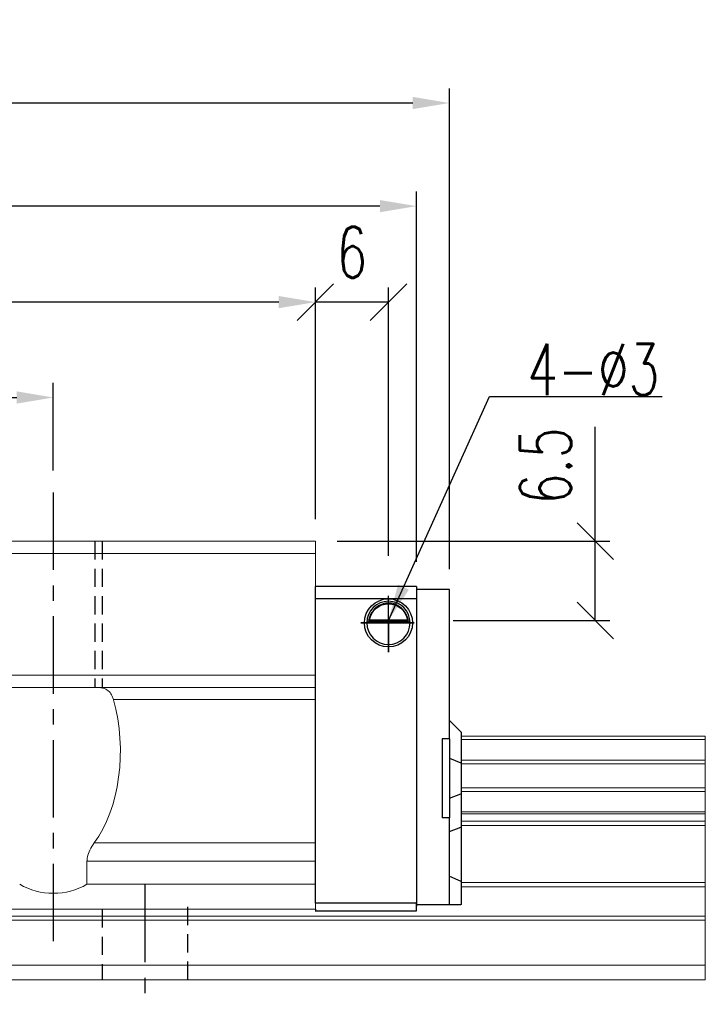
# Model space of a CAD drawing. Header units: millimetres. Extents: x 21 to 338, y 371 to 485.
# Tile 53 of 53: x 282 to 338, y 389 to 470. Entities that reach past the tile are written whole.
import ezdxf

# ---------------------------------------------------------------- set-up
doc = ezdxf.new("R2010")
doc.units = ezdxf.units.MM
doc.header["$PDSIZE"] = -1
doc.linetypes.add('CENTER', pattern=[10.16, 6.35, -1.27, 1.27, -1.27])
doc.linetypes.add('DASHED', pattern=[0.75, 0.5, -0.25])
for name, color, linetype in [('2', 7, 'Continuous'), ('CL', 1, 'CENTER'), ('DIM', 4, 'Continuous'), ('HID', 2, 'DASHED'), ('OUT', 3, 'Continuous')]:
    doc.layers.add(name, color=color, linetype=linetype)
doc.styles.add('DIM-7', font='SIMPLEX.shx', dxfattribs={"width": 0.7, "bigfont": 'chineset.shx'})
doc.dimstyles.new('CNS', dxfattribs={"dimtxt": 3.5, "dimasz": 2.5, "dimexe": 1, "dimexo": 1.5, "dimgap": 0.09, "dimtad": 0, "dimdsep": 46, "dimtxsty": 'DIM-7', "dimcen": 0.09, "dimclrd": 1, "dimclre": 1, "dimclrt": 4, "dimadec": 0, "dimazin": 0, "dimtfac": 1, "dimtix": 1, "dimtmove": 2, "dimatfit": 3, "dimfxl": 1, "dimtvp": 0.971429, "dimtolj": 1, "dimarcsym": 0})

# ---------------------------------------------------------------- blocks, each defined once
blk = doc.blocks.new('*D8')
at = {"layer": 'DEFPOINTS', "color": 0}
for p in [(284.488, 439.078), (239.488, 431.283), (284.488, 431.283)]:
    blk.add_point(p, dxfattribs=at)
at = {"layer": 'DIM', "color": 7, "lineweight": -2}
for p, q in [((239.488, 433.083), (239.488, 440.278)), ((284.488, 433.083), (284.488, 440.278)), ((242.488, 439.078), (281.488, 439.078))]:
    blk.add_line(p, q, dxfattribs=at)
at = {"layer": 'DIM', "color": 7}
for points in [[(242.488, 439.578), (242.488, 438.578), (239.488, 439.078)], [(281.488, 439.578), (281.488, 438.578), (284.488, 439.078)]]:
    blk.add_solid(points, dxfattribs=at)
at = {"layer": 'DIM', "color": 7, "insert": (261.988, 443.158), "char_height": 4.2, "attachment_point": 5, "style": 'DIM-7'}
blk.add_mtext('\\A1;45', dxfattribs=at)
blk = doc.blocks.new('*D9')
at = {"layer": 'DEFPOINTS', "color": 0}
for p in [(217.988, 446.908), (217.988, 427.283), (305.988, 427.283)]:
    blk.add_point(p, dxfattribs=at)
at = {"layer": 'DIM', "color": 7, "lineweight": -2}
for p, q in [((217.988, 429.083), (217.988, 448.108)), ((305.988, 429.083), (305.988, 448.108)), ((302.988, 446.908), (220.988, 446.908))]:
    blk.add_line(p, q, dxfattribs=at)
at = {"layer": 'DIM', "color": 7}
for points in [[(220.988, 447.408), (220.988, 446.408), (217.988, 446.908)], [(302.988, 447.408), (302.988, 446.408), (305.988, 446.908)]]:
    blk.add_solid(points, dxfattribs=at)
at = {"layer": 'DIM', "color": 7, "insert": (261.988, 450.988), "char_height": 4.2, "attachment_point": 5, "style": 'DIM-7'}
blk.add_mtext('\\A1;88', dxfattribs=at)
blk = doc.blocks.new('*D10')
at = {"layer": 'DEFPOINTS', "color": 0}
for p in [(209.688, 454.784), (209.688, 423.583), (314.288, 423.783)]:
    blk.add_point(p, dxfattribs=at)
at = {"layer": 'DIM', "color": 7, "lineweight": -2}
for p, q in [((209.688, 425.383), (209.688, 455.984)), ((314.288, 425.583), (314.288, 455.984)), ((311.288, 454.784), (212.688, 454.784))]:
    blk.add_line(p, q, dxfattribs=at)
at = {"layer": 'DIM', "color": 7}
for points in [[(212.688, 455.284), (212.688, 454.284), (209.688, 454.784)], [(311.288, 455.284), (311.288, 454.284), (314.288, 454.784)]]:
    blk.add_solid(points, dxfattribs=at)
at = {"layer": 'DIM', "color": 7, "insert": (261.988, 458.864), "char_height": 4.2, "attachment_point": 5, "style": 'DIM-7'}
blk.add_mtext('\\A1;104.6', dxfattribs=at)
blk = doc.blocks.new('_Oblique')
at = {"color": 0, "linetype": 'ByBlock', "lineweight": -2}
blk.add_line((-0.5, -0.5), (0.5, 0.5), dxfattribs=at)
blk = doc.blocks.new('*D11')
at = {"layer": 'DEFPOINTS', "color": 0}
for p in [(305.988, 446.908), (305.988, 427.283), (311.988, 424.283)]:
    blk.add_point(p, dxfattribs=at)
at = {"layer": 'DIM', "color": 7, "lineweight": -2}
for p, q in [((305.988, 429.083), (305.988, 448.108)), ((311.988, 426.083), (311.988, 448.108)), ((311.988, 446.908), (305.988, 446.908))]:
    blk.add_line(p, q, dxfattribs=at)
at = {"layer": 'DIM', "color": 7, "lineweight": -2, "xscale": 3, "yscale": 3, "zscale": 3, "rotation": 180}
blk.add_blockref('_Oblique', (305.988, 446.908), dxfattribs=at)
at = {"layer": 'DIM', "color": 7, "lineweight": -2, "xscale": 3, "yscale": 3, "zscale": 3}
blk.add_blockref('_Oblique', (311.988, 446.908), dxfattribs=at)
at = {"layer": 'DIM', "color": 7, "insert": (308.988, 450.988), "char_height": 4.2, "attachment_point": 5, "style": 'DIM-7'}
blk.add_mtext('\\A1;6', dxfattribs=at)
blk = doc.blocks.new('*D12')
at = {"layer": 'DEFPOINTS', "color": 0}
for p in [(305.988, 427.283), (315.488, 420.783), (328.961, 420.783)]:
    blk.add_point(p, dxfattribs=at)
at = {"layer": 'DIM', "color": 7, "lineweight": -2}
for p, q in [((328.961, 427.283), (328.961, 436.659)), ((307.788, 427.283), (330.161, 427.283)), ((328.961, 420.783), (328.961, 427.283)), ((317.288, 420.783), (330.161, 420.783))]:
    blk.add_line(p, q, dxfattribs=at)
at = {"layer": 'DIM', "color": 7, "lineweight": -2, "xscale": 3, "yscale": 3, "zscale": 3}
for p, rotation in [((328.961, 427.283), 90), ((328.961, 420.783), 270)]:
    blk.add_blockref('_Oblique', p, dxfattribs=dict(at, rotation=rotation))
at = {"layer": 'DIM', "color": 7, "insert": (324.881, 433.471), "char_height": 4.2, "attachment_point": 5, "rotation": 90, "style": 'DIM-7'}
blk.add_mtext('\\A1;6.5', dxfattribs=at)
blk = doc.blocks.new('*D18')
at = {"layer": 'DEFPOINTS', "color": 0}
for p in [(316.988, 463.248), (206.988, 423.333), (316.988, 423.186)]:
    blk.add_point(p, dxfattribs=at)
at = {"layer": 'DIM', "color": 7, "lineweight": -2}
for p, q in [((206.988, 425.133), (206.988, 464.448)), ((316.988, 424.986), (316.988, 464.448)), ((209.988, 463.248), (313.988, 463.248))]:
    blk.add_line(p, q, dxfattribs=at)
at = {"layer": 'DIM', "color": 7}
for points in [[(209.988, 463.748), (209.988, 462.748), (206.988, 463.248)], [(313.988, 463.748), (313.988, 462.748), (316.988, 463.248)]]:
    blk.add_solid(points, dxfattribs=at)
at = {"layer": 'DIM', "color": 7, "insert": (261.988, 467.328), "char_height": 4.2, "attachment_point": 5, "style": 'DIM-7'}
blk.add_mtext('\\A1;110', dxfattribs=at)

msp = doc.modelspace()

# ---------------------------------------------------------------- linework, layer by layer
at = {"layer": '2', "color": 0, "linetype": 'Continuous'}
for p, q in [((314.288, 423.583), (305.988, 423.583)), ((305.988, 397.583), (305.988, 423.583)), ((314.288, 423.583), (314.288, 422.583)), ((314.288, 423.333), (314.288, 423.186)), ((316.988, 423.333), (314.288, 423.333)), ((314.288, 423.333), (314.288, 421.833)), ((314.288, 423.186), (314.288, 421.979)), ((316.988, 423.186), (316.988, 423.333)), ((316.988, 421.979), (316.988, 423.186)), ((305.988, 422.583), (314.288, 422.583)), ((314.288, 422.583), (314.288, 397.583)), ((314.288, 421.979), (314.288, 421.626)), ((314.288, 421.833), (314.288, 398.833)), ((316.988, 421.626), (316.988, 421.979)), ((314.288, 421.626), (314.288, 399.04)), ((316.988, 411.082), (316.988, 421.626)), ((313.762, 420.633), (310.214, 420.633)), ((310.356, 420.766), (313.62, 420.766)), ((310.433, 420.833), (313.543, 420.833)), ((305.988, 418.683), (305.988, 418.933)), ((316.988, 412.583), (317.938, 411.633)), ((317.988, 411.583), (317.938, 411.633)), ((317.988, 409.079), (317.988, 411.583)), ((316.388, 411.082), (316.388, 404.582)), ((316.988, 411.082), (316.388, 411.082)), ((316.988, 411.082), (316.988, 404.582)), ((316.988, 409.473), (317.938, 409.098)), ((317.988, 409.079), (317.938, 409.098)), ((317.988, 406.586), (317.988, 409.079)), ((316.988, 406.192), (317.938, 406.567)), ((317.988, 406.586), (317.938, 406.567)), ((317.988, 403.852), (317.988, 406.586)), ((316.988, 404.582), (316.388, 404.582)), ((316.988, 399.04), (316.988, 404.582)), ((316.988, 403.458), (317.938, 403.832)), ((317.988, 403.852), (317.938, 403.832)), ((317.988, 399.373), (317.988, 403.852)), ((316.988, 399.787), (317.938, 399.393)), ((317.988, 399.373), (317.938, 399.393)), ((317.988, 397.483), (317.988, 399.373)), ((314.288, 399.04), (314.288, 398.686)), ((314.288, 398.833), (314.288, 397.333)), ((314.288, 398.686), (314.288, 397.629)), ((316.988, 398.686), (316.988, 399.04)), ((316.988, 397.629), (316.988, 398.686)), ((314.288, 397.583), (305.988, 397.583)), ((314.288, 397.483), (314.288, 397.629)), ((314.288, 397.083), (314.288, 397.583)), ((316.988, 397.483), (316.988, 397.629)), ((305.987, 396.948), (314.288, 396.948)), ((305.987, 396.948), (314.288, 396.948)), ((305.988, 397.083), (305.988, 396.948)), ((314.288, 397.483), (316.988, 397.483)), ((314.288, 396.948), (314.288, 397.083)), ((314.288, 396.948), (314.288, 397.083)), ((316.988, 397.483), (317.938, 397.483)), ((317.988, 397.483), (317.938, 397.483))]:
    msp.add_line(p, q, dxfattribs=at)
at = {"layer": '2', "color": 0, "linetype": 'Continuous', "extrusion": (0, 0, -1)}
for radius, start, end in [(1.975, 270, 90), (1.575, 9.1332, 90), (1.975, 90, 270), (1.575, 90, 170.8668)]:
    msp.add_arc((-311.988, 420.583), radius, start, end, dxfattribs=at)
at = {"layer": '2', "color": 0, "linetype": 'Continuous'}
for start, end in [(90, 270), (270, 90)]:
    msp.add_arc((311.988, 420.583), 1.775, start, end, dxfattribs=at)
for points, knots in [([(311.988, 422.214), (311.837, 422.214), (311.684, 422.19), (311.367, 422.094), (311.202, 422.01), (310.931, 421.812), (310.817, 421.701), (310.645, 421.482), (310.579, 421.375), (310.473, 421.161), (310.432, 421.051), (310.383, 420.885), (310.368, 420.822), (310.356, 420.766)], [0, 0, 0, 0, 0.183798, 0.183798, 0.410489, 0.410489, 0.600027, 0.600027, 0.749109, 0.749109, 0.899192, 0.899192, 1, 1, 1, 1]), ([(313.62, 420.766), (313.604, 420.842), (313.582, 420.931), (313.518, 421.121), (313.476, 421.223), (313.371, 421.418), (313.307, 421.515), (313.135, 421.726), (313.017, 421.837), (312.757, 422.017), (312.613, 422.09), (312.31, 422.187), (312.148, 422.214), (311.988, 422.214)], [0, 0, 0, 0, 0.137686, 0.137686, 0.275472, 0.275472, 0.412356, 0.412356, 0.606431, 0.606431, 0.804639, 0.804639, 1, 1, 1, 1])]:
    msp.add_open_spline(points, degree=3, knots=knots, dxfattribs=at)
for points in [[(310.433, 420.833), (310.407, 420.81), (310.382, 420.788), (310.356, 420.766)], [(313.62, 420.766), (313.594, 420.788), (313.569, 420.81), (313.543, 420.833)]]:
    msp.add_open_spline(points, degree=3, dxfattribs=at)
at = {"layer": 'CL', "color": 0}
for p, q in [((284.488, 431.283), (284.488, 393.962)), ((311.988, 418.188), (311.988, 422.814)), ((309.709, 420.583), (314.104, 420.583)), ((314.104, 420.583), (311.988, 420.583)), ((291.988, 399.083), (291.988, 389.283))]:
    msp.add_line(p, q, dxfattribs=at)
at = {"layer": 'DIM', "color": 0}
for q in [(309.709, 420.583), (311.988, 418.188)]:
    msp.add_line((311.988, 420.583), q, dxfattribs=at)
at = {"layer": 'HID', "color": 0, "ltscale": 3}
for p, q in [((287.888, 427.283), (287.888, 415.283)), ((288.488, 427.283), (288.488, 415.283)), ((288.488, 397.083), (288.488, 391.283)), ((295.488, 397.283), (295.488, 391.283))]:
    msp.add_line(p, q, dxfattribs=at)
at = {"layer": 'OUT', "color": 0, "linetype": 'Continuous', "lineweight": 15}
for p, q in [((270.488, 427.283), (305.988, 427.283)), ((305.988, 427.283), (305.988, 426.283)), ((270.488, 426.283), (305.988, 426.283)), ((305.988, 426.283), (305.988, 416.283)), ((217.988, 416.283), (305.988, 416.283)), ((305.988, 416.283), (305.988, 415.283)), ((217.988, 415.283), (305.988, 415.283)), ((305.988, 415.283), (305.988, 414.283)), ((289.42, 414.283), (305.988, 414.283)), ((305.988, 414.283), (305.988, 402.524)), ((337.988, 411.283), (317.988, 411.283)), ((337.988, 411.283), (337.988, 411.027)), ((337.988, 411.027), (317.988, 411.027)), ((337.988, 411.027), (337.988, 409.317)), ((337.988, 409.317), (317.988, 409.317)), ((337.988, 409.023), (317.988, 409.023)), ((337.988, 409.317), (337.988, 409.023)), ((337.988, 409.023), (337.988, 407.042)), ((337.988, 407.042), (317.988, 407.042)), ((337.988, 406.748), (317.988, 406.748)), ((337.988, 407.042), (337.988, 406.748)), ((337.988, 406.748), (337.988, 405.067)), ((337.988, 405.067), (317.988, 405.067)), ((337.988, 404.903), (317.988, 404.903)), ((337.988, 405.067), (337.988, 404.903)), ((337.988, 404.903), (337.988, 404.309)), ((337.988, 404.309), (317.988, 404.309)), ((337.988, 404.309), (337.988, 403.956)), ((337.988, 403.956), (317.988, 403.956)), ((337.988, 403.956), (337.988, 399.29)), ((287.847, 402.524), (305.988, 402.524)), ((305.988, 402.524), (305.988, 401.024)), ((305.988, 401.024), (287.248, 401.024)), ((287.248, 399.133), (287.248, 401.024)), ((305.988, 399.133), (305.988, 401.024)), ((337.988, 399.29), (317.988, 399.286)), ((337.988, 399.29), (337.988, 398.936)), ((305.988, 399.133), (287.248, 399.133)), ((305.988, 397.083), (305.988, 399.133)), ((337.988, 398.936), (317.988, 398.936)), ((337.988, 398.936), (337.988, 396.529)), ((305.988, 397.083), (217.988, 397.083)), ((317.988, 396.176), (189.508, 396.176)), ((337.988, 396.529), (189.562, 396.529)), ((337.988, 396.176), (317.988, 396.176)), ((337.988, 396.529), (337.988, 396.176)), ((337.988, 396.176), (337.988, 392.483)), ((337.988, 392.483), (188.385, 392.483)), ((337.988, 392.483), (337.988, 391.283)), ((317.988, 391.283), (151.988, 391.283)), ((337.988, 391.283), (317.988, 391.283))]:
    msp.add_line(p, q, dxfattribs=at)
for centre, major_axis, ratio, start_param, end_param in [((284.488, 410.067), (0, 9.526), 0.57735, 3.798558, 5.170805), ((284.488, 403.89), (0, 5.5), 0.999986, 2.6158, 3.667385)]:
    msp.add_ellipse(centre, major_axis=major_axis, ratio=ratio, start_param=start_param, end_param=end_param, dxfattribs=at)
for points, knots in [([(289.42, 414.283), (289.389, 414.377), (289.303, 414.642), (289.073, 414.976), (288.668, 415.241), (288.291, 415.268), (288.079, 415.283)], [0, 0, 0, 0, 0.138139, 0.387911, 0.654853, 1, 1, 1, 1]), ([(287.847, 402.524), (287.719, 402.339), (287.482, 401.996), (287.276, 401.464), (287.256, 401.141), (287.248, 401.024)], [0, 0, 0, 0, 0.429413, 0.794074, 1, 1, 1, 1])]:
    msp.add_open_spline(points, degree=3, knots=knots, dxfattribs=at)

# ---------------------------------------------------------------- texts
at = {"layer": 'DIM', "color": 0, "insert": (323.383, 439.273), "char_height": 4.2, "attachment_point": 7, "style": 'DIM-7'}
msp.add_mtext('\\A1;4-%%C3', dxfattribs=at)

# ---------------------------------------------------------------- dimensions: what is measured, and where the dimension line sits
at = {"layer": 'DIM', "color": 0}
for base, p1, p2, override, picture, middle in [((316.988, 463.248), (206.988, 423.333), (316.988, 423.186), {"dimscale": 1.2, "dimclrd": 7, "dimclre": 7, "dimclrt": 7}, '*D18', (261.988, 467.328)), ((209.688, 454.784), (314.288, 423.783), (209.688, 423.583), {"dimscale": 1.2, "dimclrd": 7, "dimclre": 7, "dimclrt": 7}, '*D10', (261.988, 458.864)), ((217.988, 446.908), (305.988, 427.283), (217.988, 427.283), {"dimscale": 1.2, "dimclrd": 7, "dimclre": 7, "dimclrt": 7}, '*D9', (261.988, 450.988)), ((305.988, 446.908), (311.988, 424.283), (305.988, 427.283), {"dimscale": 1.2, "dimblk1": 'Oblique', "dimblk2": 'Oblique', "dimsah": 1, "dimclrd": 7, "dimclre": 7, "dimclrt": 7}, '*D11', (308.988, 450.988)), ((284.488, 439.078), (239.488, 431.283), (284.488, 431.283), {"dimscale": 1.2, "dimclrd": 7, "dimclre": 7, "dimclrt": 7}, '*D8', (261.988, 443.158))]:
    dim = msp.add_linear_dim(base=base, p1=p1, p2=p2, dimstyle='CNS', override=override, dxfattribs=at)
    dim.commit()
    dim.dimension.update_dxf_attribs({"geometry": picture, "text_midpoint": middle})
dim = msp.add_linear_dim(base=(328.961, 420.783), p1=(305.988, 427.283), p2=(315.488, 420.783), angle=90, dimstyle='CNS', override={"dimscale": 1.2, "dimblk1": 'Oblique', "dimblk2": 'Oblique', "dimsah": 1, "dimclrd": 7, "dimclre": 7, "dimclrt": 7, "dimtmove": 0}, dxfattribs=at)
dim.commit()
dim.dimension.update_dxf_attribs({"geometry": '*D12', "text_midpoint": (328.961, 433.471), "dimtype": 160})

# ---------------------------------------------------------------- leaders
at = {"layer": 'DIM', "color": 0, "annotation_type": 0, "has_hookline": 1, "hookline_direction": 0, "text_width": 11.06}
msp.add_leader([(311.988, 420.783), (320.275, 439.165), (323.275, 439.165)], dimstyle='CNS', override={"dimscale": 1.2, "dimgap": 0.09, "dimtad": 1, "dimclrd": 7, "dimclre": 4}, dxfattribs=at)

doc.saveas('drawing.dxf')
